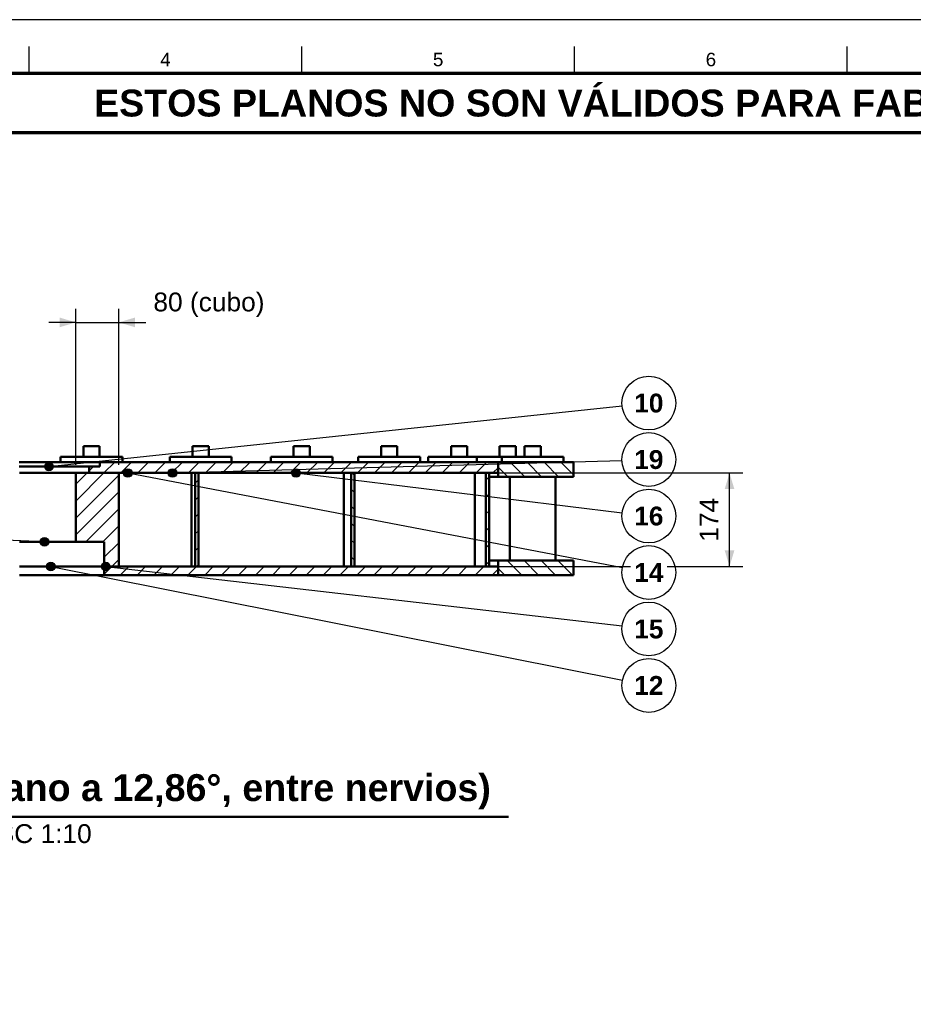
# Model space of a CAD drawing. Header units: millimetres. Extents: x 0 to 841, y 0 to 594.
# Tile 4 of 6: x 170 to 336, y 411 to 594. Entities that reach past the tile are written whole.
import ezdxf
from ezdxf.enums import TextEntityAlignment as Align

# ---------------------------------------------------------------- set-up
doc = ezdxf.new("R2010")
doc.units = ezdxf.units.MM
for name, color, linetype, lineweight in [('ACH', 7, 'CONTINUOUS', 13), ('COTA', 7, 'CONTINUOUS', 25), ('FINA', 7, 'CONTINUOUS', 25), ('MARCO', 7, 'CONTINUOUS', 70), ('TXT', 7, 'CONTINUOUS', 25), ('VIS', 7, 'CONTINUOUS', 50)]:
    doc.layers.add(name, color=color, linetype=linetype, lineweight=lineweight)
doc.styles.add('STD', font='LiberationSans-Regular.ttf')
doc.styles.add('STDB', font='LiberationSans-Bold.ttf')

msp = doc.modelspace()

# ---------------------------------------------------------------- hatches: boundary and pattern name
at = {"layer": 'ACH'}
h = msp.add_hatch(color=7, dxfattribs=at)
h.dxf.hatch_style = 1
h.paths.add_polyline_path([(176.56, 510.92), (176.32, 511.48), (175.76, 511.72), (175.19, 511.48), (174.96, 510.92), (175.19, 510.35), (175.76, 510.12), (176.32, 510.35)])
h = msp.add_hatch(dxfattribs=at)
h.set_pattern_fill('ANSI31', scale=0.7)
h.paths.add_polyline_path([(185.24, 511.72), (259.24, 511.72), (259.24, 509.72), (183.24, 509.72), (183.24, 510.92), (185.24, 510.92)])
h = msp.add_hatch(dxfattribs=at)
h.set_pattern_fill('ANSI31', scale=0.7, angle=90)
h.paths.add_polyline_path([(259.24, 511.72), (273.24, 511.72), (273.24, 509.02), (259.24, 509.02)])
h = msp.add_hatch(dxfattribs=at)
h.set_pattern_fill('ANSI31', scale=0.7)
h.paths.add_polyline_path([(180.74, 509.72), (188.74, 509.72), (188.74, 492.32), (186.04, 492.32), (186.04, 496.92), (180.74, 496.92)])
h = msp.add_hatch(color=7, dxfattribs=at)
h.dxf.hatch_style = 1
h.paths.add_polyline_path([(191.23, 509.72), (190.99, 510.28), (190.43, 510.52), (189.86, 510.28), (189.63, 509.72), (189.86, 509.15), (190.43, 508.92), (190.99, 509.15)])
h = msp.add_hatch(color=7, dxfattribs=at)
h.dxf.hatch_style = 1
h.paths.add_polyline_path([(199.5, 509.72), (199.26, 510.28), (198.7, 510.52), (198.13, 510.28), (197.9, 509.72), (198.13, 509.15), (198.7, 508.92), (199.26, 509.15)])
h = msp.add_hatch(dxfattribs=at)
h.set_pattern_fill('ANSI31', scale=0.7)
h.paths.add_polyline_path([(202.94, 509.72), (203.54, 509.72), (203.54, 492.32), (202.94, 492.32)])
h = msp.add_hatch(color=7, dxfattribs=at)
h.dxf.hatch_style = 1
h.paths.add_polyline_path([(222.47, 509.72), (222.24, 510.28), (221.67, 510.52), (221.11, 510.28), (220.87, 509.72), (221.11, 509.15), (221.67, 508.92), (222.24, 509.15)])
h = msp.add_hatch(dxfattribs=at)
h.set_pattern_fill('ANSI31', scale=0.7, angle=90)
h.paths.add_polyline_path([(231.94, 509.72), (232.54, 509.72), (232.54, 492.32), (231.94, 492.32)])
h = msp.add_hatch(dxfattribs=at)
h.set_pattern_fill('ANSI31', scale=0.7)
h.paths.add_polyline_path([(256.94, 509.72), (257.54, 509.72), (257.54, 492.32), (256.94, 492.32)])
h = msp.add_hatch(color=7, dxfattribs=at)
h.dxf.hatch_style = 1
h.paths.add_polyline_path([(175.71, 496.92), (175.47, 497.48), (174.91, 497.72), (174.34, 497.48), (174.11, 496.92), (174.34, 496.35), (174.91, 496.12), (175.47, 496.35)])
h = msp.add_hatch(color=7, dxfattribs=at)
h.dxf.hatch_style = 1
h.paths.add_polyline_path([(176.89, 492.32), (176.65, 492.88), (176.09, 493.12), (175.52, 492.88), (175.29, 492.32), (175.52, 491.75), (176.09, 491.52), (176.65, 491.75)])
h = msp.add_hatch(color=7, dxfattribs=at)
h.dxf.hatch_style = 1
h.paths.add_polyline_path([(187.1, 492.32), (186.87, 492.88), (186.3, 493.12), (185.74, 492.88), (185.5, 492.32), (185.74, 491.75), (186.3, 491.52), (186.87, 491.75)])
h = msp.add_hatch(dxfattribs=at)
h.set_pattern_fill('ANSI31', scale=0.7, angle=90)
h.paths.add_polyline_path([(259.24, 493.42), (273.24, 493.42), (273.24, 490.72), (259.24, 490.72)])
h = msp.add_hatch(dxfattribs=at)
h.set_pattern_fill('ANSI31', scale=0.7)
h.paths.add_polyline_path([(186.04, 492.32), (259.24, 492.32), (259.24, 490.72), (186.04, 490.72)])

# ---------------------------------------------------------------- linework, layer by layer
at = {"layer": 'COTA'}
for p, q in [((180.74, 511.22), (180.74, 540.22)), ((188.74, 511.22), (188.74, 540.22)), ((180.74, 537.72), (175.74, 537.72)), ((180.74, 537.72), (188.74, 537.72)), ((188.74, 537.72), (193.74, 537.72)), ((175.76, 510.92), (282.27, 522.19)), ((198.7, 509.72), (282.24, 512.07)), ((190.43, 509.72), (282.33, 492.15)), ((221.67, 509.72), (282.28, 502.32)), ((258.74, 509.72), (304.74, 509.72)), ((302.24, 492.32), (302.24, 509.72)), ((174.91, 496.92), (64.24, 501.51)), ((176.09, 492.32), (282.34, 471.19)), ((186.3, 492.32), (282.27, 481.29)), ((258.74, 492.32), (283.81, 492.32)), ((290.67, 492.32), (304.74, 492.32))]:
    msp.add_line(p, q, dxfattribs=at)
for centre in [(175.76, 510.92), (190.43, 509.72), (198.7, 509.72), (221.67, 509.72), (174.91, 496.92), (176.09, 492.32), (186.3, 492.32)]:
    msp.add_circle(centre, 0.8, dxfattribs=at)
for points in [[(180.74, 537.72), (177.74, 538.62), (177.74, 536.82)], [(188.74, 537.72), (191.74, 536.82), (191.74, 538.62)], [(302.24, 509.72), (301.34, 506.72), (303.14, 506.72)], [(302.24, 492.32), (303.14, 495.32), (301.34, 495.32)]]:
    msp.add_solid(points, dxfattribs=at)
at = {"layer": 'FINA'}
for p, q in [((172.06, 584), (172.06, 589)), ((222.75, 584), (222.75, 589)), ((273.44, 584), (273.44, 589)), ((324.12, 584), (324.12, 589))]:
    msp.add_line(p, q, dxfattribs=at)
msp.add_lwpolyline([(0, 0), (841, 0), (841, 594), (0, 594)], close=True, dxfattribs=at)
for centre in [(287.24, 522.72), (287.24, 512.22), (287.24, 501.72), (287.24, 491.22), (287.24, 480.72), (287.24, 470.22)]:
    msp.add_circle(centre, 5, dxfattribs=at)
at = {"layer": 'MARCO'}
for points in [[(20, 10), (831, 10), (831, 584), (20, 584)], [(20, 573), (831, 573), (831, 584), (20, 584)]]:
    msp.add_lwpolyline(points, close=True, dxfattribs=at)
at = {"layer": 'VIS'}
msp.add_line((85.3, 445.82), (261.18, 445.82), dxfattribs=at)
for points in [[(182.15, 514.72), (182.28, 514.72), (182.4, 514.72), (182.52, 514.72), (182.65, 514.72), (182.77, 514.72), (182.89, 514.72), (183.02, 514.72), (183.14, 514.72), (183.26, 514.72), (183.39, 514.72), (183.51, 514.72), (183.63, 514.72), (183.76, 514.72), (183.88, 514.72), (184, 514.72), (184.13, 514.72), (184.25, 514.72), (184.37, 514.72), (184.5, 514.72), (184.62, 514.72), (184.74, 514.72), (184.87, 514.72), (184.99, 514.72), (185.11, 514.72)], [(182.15, 514.72), (182.15, 512.72)], [(185.11, 514.72), (185.12, 514.72), (185.13, 514.72), (185.13, 514.72), (185.14, 514.72), (185.15, 514.72), (185.15, 514.72)], [(185.15, 514.72), (185.15, 512.72)], [(202.46, 514.72), (202.58, 514.72), (202.7, 514.72), (202.83, 514.72), (202.95, 514.72), (203.07, 514.72), (203.2, 514.72), (203.32, 514.72), (203.44, 514.72), (203.57, 514.72), (203.69, 514.72), (203.81, 514.72), (203.94, 514.72), (204.06, 514.72), (204.18, 514.72), (204.31, 514.72), (204.43, 514.72), (204.55, 514.72), (204.68, 514.72), (204.8, 514.72), (204.92, 514.72), (205.05, 514.72), (205.17, 514.72), (205.29, 514.72), (205.42, 514.72)], [(202.46, 514.72), (202.46, 512.72)], [(205.42, 514.72), (205.42, 514.72), (205.43, 514.72), (205.44, 514.72), (205.44, 514.72), (205.45, 514.72), (205.46, 514.72)], [(205.46, 514.72), (205.46, 512.72)], [(221.22, 514.72), (221.34, 514.72), (221.47, 514.72), (221.59, 514.72), (221.71, 514.72), (221.84, 514.72), (221.96, 514.72), (222.08, 514.72), (222.21, 514.72), (222.33, 514.72), (222.45, 514.72), (222.58, 514.72), (222.7, 514.72), (222.82, 514.72), (222.95, 514.72), (223.07, 514.72), (223.19, 514.72), (223.32, 514.72), (223.44, 514.72), (223.56, 514.72), (223.69, 514.72), (223.81, 514.72), (223.93, 514.72), (224.06, 514.72), (224.18, 514.72)], [(221.22, 514.72), (221.22, 512.72)], [(224.18, 514.72), (224.19, 514.72), (224.19, 514.72), (224.2, 514.72), (224.21, 514.72), (224.21, 514.72), (224.22, 514.72)], [(224.22, 514.72), (224.22, 512.72)], [(237.5, 514.72), (237.62, 514.72), (237.75, 514.72), (237.87, 514.72), (237.99, 514.72), (238.12, 514.72), (238.24, 514.72), (238.36, 514.72), (238.49, 514.72), (238.61, 514.72), (238.73, 514.72), (238.86, 514.72), (238.98, 514.72), (239.11, 514.72), (239.23, 514.72), (239.35, 514.72), (239.48, 514.72), (239.6, 514.72), (239.72, 514.72), (239.85, 514.72), (239.97, 514.72), (240.09, 514.72), (240.22, 514.72), (240.34, 514.72), (240.46, 514.72)], [(237.5, 514.72), (237.5, 512.72)], [(240.46, 514.72), (240.47, 514.72), (240.48, 514.72), (240.48, 514.72), (240.49, 514.72), (240.49, 514.72), (240.5, 514.72)], [(240.5, 514.72), (240.5, 512.72)], [(250.48, 514.72), (250.61, 514.72), (250.73, 514.72), (250.86, 514.72), (250.98, 514.72), (251.1, 514.72), (251.23, 514.72), (251.35, 514.72), (251.47, 514.72), (251.6, 514.72), (251.72, 514.72), (251.84, 514.72), (251.97, 514.72), (252.09, 514.72), (252.21, 514.72), (252.34, 514.72), (252.46, 514.72), (252.58, 514.72), (252.71, 514.72), (252.83, 514.72), (252.95, 514.72), (253.08, 514.72), (253.2, 514.72), (253.32, 514.72), (253.45, 514.72)], [(250.48, 514.72), (250.48, 512.72)], [(253.45, 514.72), (253.45, 514.72), (253.46, 514.72), (253.47, 514.72), (253.47, 514.72), (253.48, 514.72), (253.48, 514.72)], [(253.48, 514.72), (253.48, 512.72)], [(259.52, 514.72), (259.64, 514.72), (259.77, 514.72), (259.89, 514.72), (260.01, 514.72), (260.14, 514.72), (260.26, 514.72), (260.38, 514.72), (260.51, 514.72), (260.63, 514.72), (260.75, 514.72), (260.88, 514.72), (261, 514.72), (261.13, 514.72), (261.25, 514.72), (261.37, 514.72), (261.5, 514.72), (261.62, 514.72), (261.74, 514.72), (261.87, 514.72), (261.99, 514.72), (262.11, 514.72), (262.24, 514.72), (262.36, 514.72), (262.48, 514.72)], [(259.52, 514.72), (259.52, 512.72)], [(262.48, 514.72), (262.49, 514.72), (262.5, 514.72), (262.5, 514.72), (262.51, 514.72), (262.51, 514.72), (262.52, 514.72)], [(262.52, 514.72), (262.52, 512.72)], [(264.15, 514.72), (264.28, 514.72), (264.4, 514.72), (264.52, 514.72), (264.65, 514.72), (264.77, 514.72), (264.9, 514.72), (265.02, 514.72), (265.14, 514.72), (265.27, 514.72), (265.39, 514.72), (265.51, 514.72), (265.64, 514.72), (265.76, 514.72), (265.88, 514.72), (266.01, 514.72), (266.13, 514.72), (266.25, 514.72), (266.38, 514.72), (266.5, 514.72), (266.62, 514.72), (266.75, 514.72), (266.87, 514.72), (266.99, 514.72), (267.12, 514.72)], [(264.15, 514.72), (264.15, 512.72)], [(267.12, 514.72), (267.12, 514.72), (267.13, 514.72), (267.14, 514.72), (267.14, 514.72), (267.15, 514.72), (267.15, 514.72)], [(267.15, 514.72), (267.15, 512.72)], [(177.9, 512.72), (178.02, 512.72), (178.14, 512.72), (178.26, 512.72), (178.39, 512.72), (178.51, 512.72), (178.63, 512.72), (178.75, 512.72), (178.87, 512.72), (178.99, 512.72), (179.11, 512.72), (179.23, 512.72), (179.35, 512.72), (179.47, 512.72), (179.59, 512.72), (179.71, 512.72), (179.84, 512.72), (179.96, 512.72), (180.08, 512.72), (180.2, 512.72), (180.32, 512.72), (180.44, 512.72), (180.56, 512.72), (180.68, 512.72), (180.8, 512.72), (180.92, 512.72), (181.04, 512.72), (181.16, 512.72), (181.28, 512.72), (181.41, 512.72), (181.53, 512.72), (181.65, 512.72), (181.77, 512.72), (181.89, 512.72), (182.01, 512.72), (182.13, 512.72), (182.25, 512.72), (182.37, 512.72), (182.49, 512.72), (182.61, 512.72), (182.73, 512.72), (182.86, 512.72), (182.98, 512.72), (183.1, 512.72), (183.22, 512.72), (183.34, 512.72), (183.46, 512.72), (183.58, 512.72), (183.7, 512.72), (183.82, 512.72), (183.94, 512.72), (184.06, 512.72), (184.18, 512.72), (184.3, 512.72), (184.43, 512.72), (184.55, 512.72), (184.67, 512.72), (184.79, 512.72), (184.91, 512.72), (185.03, 512.72), (185.15, 512.72), (185.27, 512.72), (185.39, 512.72), (185.51, 512.72), (185.63, 512.72), (185.75, 512.72), (185.88, 512.72), (186, 512.72), (186.12, 512.72), (186.24, 512.72), (186.36, 512.72), (186.48, 512.72), (186.6, 512.72), (186.72, 512.72), (186.84, 512.72), (186.96, 512.72), (187.08, 512.72), (187.2, 512.72), (187.33, 512.72), (187.45, 512.72), (187.57, 512.72), (187.69, 512.72), (187.81, 512.72), (187.93, 512.72), (188.05, 512.72), (188.17, 512.72), (188.29, 512.72), (188.41, 512.72), (188.53, 512.72), (188.65, 512.72), (188.77, 512.72), (188.9, 512.72), (189.02, 512.72), (189.14, 512.72), (189.26, 512.72)], [(177.9, 512.72), (177.9, 511.72)], [(189.26, 512.72), (189.28, 512.72), (189.31, 512.72), (189.33, 512.72), (189.35, 512.72), (189.38, 512.72), (189.4, 512.72)], [(189.4, 512.72), (189.4, 511.72)], [(198.21, 512.72), (198.33, 512.72), (198.45, 512.72), (198.57, 512.72), (198.69, 512.72), (198.81, 512.72), (198.93, 512.72), (199.05, 512.72), (199.17, 512.72), (199.29, 512.72), (199.41, 512.72), (199.53, 512.72), (199.66, 512.72), (199.78, 512.72), (199.9, 512.72), (200.02, 512.72), (200.14, 512.72), (200.26, 512.72), (200.38, 512.72), (200.5, 512.72), (200.62, 512.72), (200.74, 512.72), (200.86, 512.72), (200.98, 512.72), (201.1, 512.72), (201.23, 512.72), (201.35, 512.72), (201.47, 512.72), (201.59, 512.72), (201.71, 512.72), (201.83, 512.72), (201.95, 512.72), (202.07, 512.72), (202.19, 512.72), (202.31, 512.72), (202.43, 512.72), (202.55, 512.72), (202.68, 512.72), (202.8, 512.72), (202.92, 512.72), (203.04, 512.72), (203.16, 512.72), (203.28, 512.72), (203.4, 512.72), (203.52, 512.72), (203.64, 512.72), (203.76, 512.72), (203.88, 512.72), (204, 512.72), (204.12, 512.72), (204.25, 512.72), (204.37, 512.72), (204.49, 512.72), (204.61, 512.72), (204.73, 512.72), (204.85, 512.72), (204.97, 512.72), (205.09, 512.72), (205.21, 512.72), (205.33, 512.72), (205.45, 512.72), (205.57, 512.72), (205.7, 512.72), (205.82, 512.72), (205.94, 512.72), (206.06, 512.72), (206.18, 512.72), (206.3, 512.72), (206.42, 512.72), (206.54, 512.72), (206.66, 512.72), (206.78, 512.72), (206.9, 512.72), (207.02, 512.72), (207.15, 512.72), (207.27, 512.72), (207.39, 512.72), (207.51, 512.72), (207.63, 512.72), (207.75, 512.72), (207.87, 512.72), (207.99, 512.72), (208.11, 512.72), (208.23, 512.72), (208.35, 512.72), (208.47, 512.72), (208.59, 512.72), (208.72, 512.72), (208.84, 512.72), (208.96, 512.72), (209.08, 512.72), (209.2, 512.72), (209.32, 512.72), (209.44, 512.72), (209.56, 512.72)], [(198.21, 512.72), (198.21, 511.72)], [(209.56, 512.72), (209.59, 512.72), (209.61, 512.72), (209.63, 512.72), (209.66, 512.72), (209.68, 512.72), (209.71, 512.72)], [(209.71, 512.72), (209.71, 511.72)], [(216.97, 512.72), (217.09, 512.72), (217.21, 512.72), (217.33, 512.72), (217.45, 512.72), (217.57, 512.72), (217.69, 512.72), (217.81, 512.72), (217.93, 512.72), (218.06, 512.72), (218.18, 512.72), (218.3, 512.72), (218.42, 512.72), (218.54, 512.72), (218.66, 512.72), (218.78, 512.72), (218.9, 512.72), (219.02, 512.72), (219.14, 512.72), (219.26, 512.72), (219.38, 512.72), (219.51, 512.72), (219.63, 512.72), (219.75, 512.72), (219.87, 512.72), (219.99, 512.72), (220.11, 512.72), (220.23, 512.72), (220.35, 512.72), (220.47, 512.72), (220.59, 512.72), (220.71, 512.72), (220.83, 512.72), (220.96, 512.72), (221.08, 512.72), (221.2, 512.72), (221.32, 512.72), (221.44, 512.72), (221.56, 512.72), (221.68, 512.72), (221.8, 512.72), (221.92, 512.72), (222.04, 512.72), (222.16, 512.72), (222.28, 512.72), (222.4, 512.72), (222.53, 512.72), (222.65, 512.72), (222.77, 512.72), (222.89, 512.72), (223.01, 512.72), (223.13, 512.72), (223.25, 512.72), (223.37, 512.72), (223.49, 512.72), (223.61, 512.72), (223.73, 512.72), (223.85, 512.72), (223.98, 512.72), (224.1, 512.72), (224.22, 512.72), (224.34, 512.72), (224.46, 512.72), (224.58, 512.72), (224.7, 512.72), (224.82, 512.72), (224.94, 512.72), (225.06, 512.72), (225.18, 512.72), (225.3, 512.72), (225.42, 512.72), (225.55, 512.72), (225.67, 512.72), (225.79, 512.72), (225.91, 512.72), (226.03, 512.72), (226.15, 512.72), (226.27, 512.72), (226.39, 512.72), (226.51, 512.72), (226.63, 512.72), (226.75, 512.72), (226.87, 512.72), (227, 512.72), (227.12, 512.72), (227.24, 512.72), (227.36, 512.72), (227.48, 512.72), (227.6, 512.72), (227.72, 512.72), (227.84, 512.72), (227.96, 512.72), (228.08, 512.72), (228.2, 512.72), (228.32, 512.72)], [(216.97, 512.72), (216.97, 511.72)], [(228.32, 512.72), (228.35, 512.72), (228.37, 512.72), (228.4, 512.72), (228.42, 512.72), (228.44, 512.72), (228.47, 512.72)], [(228.47, 512.72), (228.47, 511.72)], [(233.25, 512.72), (233.37, 512.72), (233.49, 512.72), (233.61, 512.72), (233.73, 512.72), (233.85, 512.72), (233.98, 512.72), (234.1, 512.72), (234.22, 512.72), (234.34, 512.72), (234.46, 512.72), (234.58, 512.72), (234.7, 512.72), (234.82, 512.72), (234.94, 512.72), (235.06, 512.72), (235.18, 512.72), (235.3, 512.72), (235.42, 512.72), (235.55, 512.72), (235.67, 512.72), (235.79, 512.72), (235.91, 512.72), (236.03, 512.72), (236.15, 512.72), (236.27, 512.72), (236.39, 512.72), (236.51, 512.72), (236.63, 512.72), (236.75, 512.72), (236.87, 512.72), (237, 512.72), (237.12, 512.72), (237.24, 512.72), (237.36, 512.72), (237.48, 512.72), (237.6, 512.72), (237.72, 512.72), (237.84, 512.72), (237.96, 512.72), (238.08, 512.72), (238.2, 512.72), (238.32, 512.72), (238.45, 512.72), (238.57, 512.72), (238.69, 512.72), (238.81, 512.72), (238.93, 512.72), (239.05, 512.72), (239.17, 512.72), (239.29, 512.72), (239.41, 512.72), (239.53, 512.72), (239.65, 512.72), (239.77, 512.72), (239.89, 512.72), (240.02, 512.72), (240.14, 512.72), (240.26, 512.72), (240.38, 512.72), (240.5, 512.72), (240.62, 512.72), (240.74, 512.72), (240.86, 512.72), (240.98, 512.72), (241.1, 512.72), (241.22, 512.72), (241.34, 512.72), (241.47, 512.72), (241.59, 512.72), (241.71, 512.72), (241.83, 512.72), (241.95, 512.72), (242.07, 512.72), (242.19, 512.72), (242.31, 512.72), (242.43, 512.72), (242.55, 512.72), (242.67, 512.72), (242.79, 512.72), (242.91, 512.72), (243.04, 512.72), (243.16, 512.72), (243.28, 512.72), (243.4, 512.72), (243.52, 512.72), (243.64, 512.72), (243.76, 512.72), (243.88, 512.72), (244, 512.72), (244.12, 512.72), (244.24, 512.72), (244.36, 512.72), (244.49, 512.72), (244.61, 512.72)], [(233.25, 512.72), (233.25, 511.72)], [(244.61, 512.72), (244.63, 512.72), (244.65, 512.72), (244.68, 512.72), (244.7, 512.72), (244.73, 512.72), (244.75, 512.72)], [(244.75, 512.72), (244.75, 511.72)], [(246.23, 512.72), (246.36, 512.72), (246.48, 512.72), (246.6, 512.72), (246.72, 512.72), (246.84, 512.72), (246.96, 512.72), (247.08, 512.72), (247.2, 512.72), (247.32, 512.72), (247.44, 512.72), (247.56, 512.72), (247.68, 512.72), (247.8, 512.72), (247.92, 512.72), (248.04, 512.72), (248.16, 512.72), (248.28, 512.72), (248.4, 512.72), (248.52, 512.72), (248.64, 512.72), (248.76, 512.72), (248.89, 512.72), (249.01, 512.72), (249.13, 512.72), (249.25, 512.72), (249.37, 512.72), (249.49, 512.72), (249.61, 512.72), (249.73, 512.72), (249.85, 512.72), (249.97, 512.72), (250.09, 512.72), (250.21, 512.72), (250.33, 512.72), (250.45, 512.72), (250.57, 512.72), (250.69, 512.72), (250.81, 512.72), (250.93, 512.72), (251.05, 512.72), (251.17, 512.72), (251.29, 512.72), (251.42, 512.72), (251.54, 512.72), (251.66, 512.72), (251.78, 512.72), (251.9, 512.72), (252.02, 512.72), (252.14, 512.72), (252.26, 512.72), (252.38, 512.72), (252.5, 512.72), (252.62, 512.72), (252.74, 512.72), (252.86, 512.72), (252.98, 512.72), (253.1, 512.72), (253.22, 512.72), (253.34, 512.72), (253.46, 512.72), (253.58, 512.72), (253.7, 512.72), (253.82, 512.72), (253.95, 512.72), (254.07, 512.72), (254.19, 512.72), (254.31, 512.72), (254.43, 512.72), (254.55, 512.72), (254.67, 512.72), (254.79, 512.72), (254.91, 512.72), (255.03, 512.72), (255.15, 512.72), (255.27, 512.72)], [(246.23, 512.72), (246.23, 511.72)], [(255.27, 512.72), (255.39, 512.72), (255.51, 512.72), (255.64, 512.72), (255.76, 512.72), (255.88, 512.72), (256, 512.72), (256.12, 512.72), (256.25, 512.72), (256.37, 512.72), (256.49, 512.72), (256.61, 512.72), (256.73, 512.72), (256.86, 512.72), (256.98, 512.72), (257.1, 512.72), (257.22, 512.72), (257.34, 512.72), (257.47, 512.72), (257.59, 512.72), (257.71, 512.72), (257.83, 512.72), (257.95, 512.72), (258.08, 512.72), (258.2, 512.72), (258.32, 512.72), (258.44, 512.72), (258.56, 512.72), (258.69, 512.72), (258.81, 512.72), (258.93, 512.72), (259.05, 512.72), (259.17, 512.72), (259.29, 512.72), (259.42, 512.72), (259.54, 512.72), (259.66, 512.72), (259.78, 512.72), (259.9, 512.72)], [(255.27, 512.72), (255.27, 511.72)], [(259.9, 512.72), (260.03, 512.72), (260.15, 512.72), (260.27, 512.72), (260.39, 512.72), (260.51, 512.72), (260.63, 512.72), (260.75, 512.72), (260.87, 512.72), (260.99, 512.72), (261.11, 512.72), (261.23, 512.72), (261.35, 512.72), (261.48, 512.72), (261.6, 512.72), (261.72, 512.72), (261.84, 512.72), (261.96, 512.72), (262.08, 512.72), (262.2, 512.72), (262.32, 512.72), (262.44, 512.72), (262.56, 512.72), (262.68, 512.72), (262.8, 512.72), (262.92, 512.72), (263.05, 512.72), (263.17, 512.72), (263.29, 512.72), (263.41, 512.72), (263.53, 512.72), (263.65, 512.72), (263.77, 512.72), (263.89, 512.72), (264.01, 512.72), (264.13, 512.72), (264.25, 512.72), (264.37, 512.72), (264.5, 512.72), (264.62, 512.72), (264.74, 512.72), (264.86, 512.72), (264.98, 512.72), (265.1, 512.72), (265.22, 512.72), (265.34, 512.72), (265.46, 512.72), (265.58, 512.72), (265.7, 512.72), (265.82, 512.72), (265.95, 512.72), (266.07, 512.72), (266.19, 512.72), (266.31, 512.72), (266.43, 512.72), (266.55, 512.72), (266.67, 512.72), (266.79, 512.72), (266.91, 512.72), (267.03, 512.72), (267.15, 512.72), (267.27, 512.72), (267.39, 512.72), (267.52, 512.72), (267.64, 512.72), (267.76, 512.72), (267.88, 512.72), (268, 512.72), (268.12, 512.72), (268.24, 512.72), (268.36, 512.72), (268.48, 512.72), (268.6, 512.72), (268.72, 512.72), (268.84, 512.72), (268.97, 512.72), (269.09, 512.72), (269.21, 512.72), (269.33, 512.72), (269.45, 512.72), (269.57, 512.72), (269.69, 512.72), (269.81, 512.72), (269.93, 512.72), (270.05, 512.72), (270.17, 512.72), (270.29, 512.72), (270.41, 512.72), (270.54, 512.72), (270.66, 512.72), (270.78, 512.72), (270.9, 512.72), (271.02, 512.72), (271.14, 512.72), (271.26, 512.72)], [(259.9, 512.72), (259.9, 511.72)], [(271.26, 512.72), (271.28, 512.72), (271.31, 512.72), (271.33, 512.72), (271.36, 512.72), (271.38, 512.72), (271.4, 512.72)], [(271.4, 512.72), (271.4, 511.72)], [(170.23, 510.92), (170.35, 510.92), (170.47, 510.92), (170.59, 510.92), (170.71, 510.92), (170.83, 510.92), (170.95, 510.92), (171.07, 510.92), (171.19, 510.92), (171.31, 510.92), (171.43, 510.92), (171.55, 510.92), (171.67, 510.92), (171.79, 510.92), (171.91, 510.92), (172.03, 510.92), (172.16, 510.92), (172.28, 510.92), (172.4, 510.92), (172.52, 510.92), (172.64, 510.92), (172.76, 510.92), (172.88, 510.92), (173, 510.92), (173.12, 510.92), (173.24, 510.92), (173.36, 510.92), (173.48, 510.92), (173.6, 510.92), (173.72, 510.92), (173.84, 510.92), (173.96, 510.92), (174.08, 510.92), (174.2, 510.92), (174.32, 510.92), (174.44, 510.92), (174.56, 510.92), (174.69, 510.92), (174.81, 510.92), (174.93, 510.92), (175.05, 510.92), (175.17, 510.92), (175.29, 510.92), (175.41, 510.92), (175.53, 510.92), (175.65, 510.92), (175.77, 510.92), (175.89, 510.92), (176.01, 510.92), (176.13, 510.92), (176.25, 510.92), (176.37, 510.92), (176.49, 510.92), (176.61, 510.92), (176.73, 510.92), (176.85, 510.92), (176.97, 510.92), (177.09, 510.92), (177.22, 510.92), (177.34, 510.92), (177.46, 510.92), (177.58, 510.92), (177.7, 510.92), (177.82, 510.92), (177.94, 510.92), (178.06, 510.92), (178.18, 510.92), (178.3, 510.92), (178.42, 510.92), (178.54, 510.92), (178.66, 510.92), (178.78, 510.92), (178.9, 510.92), (179.02, 510.92), (179.14, 510.92), (179.26, 510.92), (179.38, 510.92), (179.5, 510.92), (179.63, 510.92), (179.75, 510.92), (179.87, 510.92), (179.99, 510.92), (180.11, 510.92), (180.23, 510.92), (180.35, 510.92), (180.47, 510.92), (180.59, 510.92), (180.71, 510.92), (180.83, 510.92), (180.95, 510.92), (181.07, 510.92), (181.19, 510.92), (181.31, 510.92), (181.43, 510.92), (181.55, 510.92), (181.67, 510.92), (181.79, 510.92), (181.91, 510.92), (182.03, 510.92), (182.16, 510.92), (182.28, 510.92), (182.4, 510.92), (182.52, 510.92), (182.64, 510.92), (182.76, 510.92), (182.88, 510.92), (183, 510.92), (183.12, 510.92), (183.24, 510.92)], [(170.24, 511.72), (170.36, 511.72), (170.48, 511.72), (170.6, 511.72), (170.72, 511.72), (170.84, 511.72), (170.96, 511.72), (171.08, 511.72), (171.2, 511.72), (171.32, 511.72), (171.44, 511.72), (171.56, 511.72), (171.68, 511.72), (171.8, 511.72), (171.92, 511.72), (172.04, 511.72), (172.16, 511.72), (172.28, 511.72), (172.4, 511.72), (172.52, 511.72), (172.64, 511.72), (172.76, 511.72), (172.88, 511.72), (173, 511.72), (173.12, 511.72), (173.24, 511.72), (173.36, 511.72), (173.48, 511.72), (173.6, 511.72), (173.72, 511.72), (173.84, 511.72), (173.96, 511.72), (174.08, 511.72), (174.2, 511.72), (174.32, 511.72), (174.44, 511.72), (174.56, 511.72), (174.68, 511.72), (174.8, 511.72), (174.92, 511.72), (175.04, 511.72), (175.16, 511.72), (175.28, 511.72), (175.4, 511.72), (175.52, 511.72), (175.64, 511.72), (175.76, 511.72), (175.88, 511.72), (176, 511.72), (176.12, 511.72), (176.24, 511.72), (176.36, 511.72), (176.48, 511.72), (176.6, 511.72), (176.72, 511.72), (176.84, 511.72), (176.96, 511.72), (177.08, 511.72), (177.2, 511.72), (177.32, 511.72), (177.44, 511.72), (177.56, 511.72), (177.68, 511.72), (177.8, 511.72), (177.92, 511.72), (178.04, 511.72), (178.16, 511.72), (178.28, 511.72), (178.4, 511.72), (178.52, 511.72), (178.64, 511.72), (178.76, 511.72), (178.88, 511.72), (179, 511.72), (179.12, 511.72), (179.24, 511.72), (179.36, 511.72), (179.48, 511.72), (179.6, 511.72), (179.72, 511.72), (179.84, 511.72), (179.96, 511.72), (180.08, 511.72), (180.2, 511.72), (180.32, 511.72), (180.44, 511.72), (180.56, 511.72), (180.68, 511.72), (180.8, 511.72), (180.92, 511.72), (181.04, 511.72), (181.16, 511.72), (181.28, 511.72), (181.4, 511.72), (181.52, 511.72), (181.64, 511.72), (181.76, 511.72), (181.88, 511.72), (182, 511.72), (182.12, 511.72), (182.24, 511.72), (182.36, 511.72), (182.48, 511.72), (182.6, 511.72), (182.72, 511.72), (182.84, 511.72), (182.96, 511.72), (183.08, 511.72), (183.2, 511.72), (183.32, 511.72), (183.44, 511.72), (183.56, 511.72), (183.68, 511.72), (183.8, 511.72), (183.92, 511.72), (184.04, 511.72), (184.16, 511.72), (184.28, 511.72), (184.4, 511.72), (184.52, 511.72), (184.64, 511.72), (184.76, 511.72), (184.88, 511.72), (185, 511.72), (185.12, 511.72), (185.24, 511.72)], [(185.24, 510.92), (183.24, 510.92)], [(183.24, 510.92), (183.24, 509.72)], [(259.24, 511.72), (185.24, 511.72)], [(185.24, 511.72), (185.24, 510.92)], [(259.24, 511.72), (259.24, 509.72)], [(273.24, 511.72), (259.24, 511.72)], [(259.24, 511.72), (259.24, 509.02)], [(273.24, 511.72), (273.24, 509.02)], [(180.74, 509.72), (180.62, 509.72), (180.5, 509.72), (180.38, 509.72), (180.26, 509.72), (180.14, 509.72), (180.02, 509.72), (179.9, 509.72), (179.78, 509.72), (179.66, 509.72), (179.54, 509.72), (179.42, 509.72), (179.3, 509.72), (179.18, 509.72), (179.06, 509.72), (178.94, 509.72), (178.82, 509.72), (178.7, 509.72), (178.58, 509.72), (178.46, 509.72), (178.34, 509.72), (178.22, 509.72), (178.1, 509.72), (177.98, 509.72), (177.86, 509.72), (177.74, 509.72), (177.62, 509.72), (177.5, 509.72), (177.38, 509.72), (177.26, 509.72), (177.14, 509.72), (177.02, 509.72), (176.9, 509.72), (176.78, 509.72), (176.66, 509.72), (176.54, 509.72), (176.42, 509.72), (176.3, 509.72), (176.18, 509.72), (176.06, 509.72), (175.94, 509.72), (175.82, 509.72), (175.7, 509.72), (175.58, 509.72), (175.46, 509.72), (175.34, 509.72), (175.22, 509.72), (175.1, 509.72), (174.98, 509.72), (174.86, 509.72), (174.74, 509.72), (174.62, 509.72), (174.5, 509.72), (174.38, 509.72), (174.26, 509.72), (174.14, 509.72), (174.02, 509.72), (173.9, 509.72), (173.78, 509.72), (173.66, 509.72), (173.54, 509.72), (173.42, 509.72), (173.3, 509.72), (173.18, 509.72), (173.06, 509.72), (172.94, 509.72), (172.82, 509.72), (172.7, 509.72), (172.58, 509.72), (172.46, 509.72), (172.34, 509.72), (172.22, 509.72), (172.1, 509.72), (171.98, 509.72), (171.86, 509.72), (171.74, 509.72), (171.62, 509.72), (171.5, 509.72), (171.38, 509.72), (171.26, 509.72), (171.14, 509.72), (171.02, 509.72), (170.9, 509.72), (170.78, 509.72), (170.66, 509.72), (170.54, 509.72), (170.42, 509.72), (170.3, 509.72)], [(188.74, 509.72), (180.74, 509.72)], [(180.74, 509.72), (180.74, 496.92)], [(259.24, 509.72), (183.24, 509.72)], [(188.74, 509.72), (188.74, 492.32)], [(202.26, 509.72), (202.26, 492.32)], [(203.54, 509.72), (202.94, 509.72)], [(202.94, 509.72), (202.94, 492.32)], [(203.54, 509.72), (203.54, 492.32)], [(230.53, 509.72), (230.53, 492.32)], [(232.54, 509.72), (231.94, 509.72)], [(231.94, 509.72), (231.94, 492.32)], [(232.54, 509.72), (232.54, 492.32)], [(254.91, 509.72), (254.91, 492.32)], [(257.54, 509.72), (256.94, 509.72)], [(256.94, 509.72), (256.94, 492.32)], [(257.54, 509.72), (257.54, 492.32)], [(259.24, 509.02), (259.12, 509.02), (259, 509.02), (258.88, 509.02), (258.75, 509.02), (258.63, 509.02), (258.51, 509.02), (258.39, 509.02), (258.27, 509.02), (258.15, 509.02), (258.03, 509.02), (257.9, 509.02), (257.78, 509.02), (257.66, 509.02), (257.54, 509.02)], [(273.24, 509.02), (259.24, 509.02)], [(261.4, 509.02), (261.4, 493.42)], [(269.9, 509.02), (269.9, 493.42)], [(170.3, 496.92), (170.42, 496.92), (170.54, 496.92), (170.66, 496.92), (170.78, 496.92), (170.9, 496.92), (171.02, 496.92), (171.14, 496.92), (171.26, 496.92), (171.38, 496.92), (171.5, 496.92), (171.62, 496.92), (171.74, 496.92), (171.86, 496.92), (171.98, 496.92), (172.1, 496.92), (172.22, 496.92), (172.34, 496.92), (172.46, 496.92), (172.58, 496.92), (172.7, 496.92), (172.82, 496.92), (172.94, 496.92), (173.06, 496.92), (173.18, 496.92), (173.3, 496.92), (173.42, 496.92), (173.54, 496.92), (173.66, 496.92), (173.78, 496.92), (173.9, 496.92), (174.02, 496.92), (174.14, 496.92), (174.26, 496.92), (174.38, 496.92), (174.5, 496.92), (174.62, 496.92), (174.74, 496.92), (174.86, 496.92), (174.98, 496.92), (175.1, 496.92), (175.22, 496.92), (175.34, 496.92), (175.46, 496.92), (175.58, 496.92), (175.7, 496.92), (175.82, 496.92), (175.94, 496.92), (176.06, 496.92), (176.18, 496.92), (176.3, 496.92), (176.42, 496.92), (176.54, 496.92), (176.66, 496.92), (176.78, 496.92), (176.9, 496.92), (177.02, 496.92), (177.14, 496.92), (177.26, 496.92), (177.38, 496.92), (177.5, 496.92), (177.62, 496.92), (177.74, 496.92), (177.86, 496.92), (177.98, 496.92), (178.1, 496.92), (178.22, 496.92), (178.34, 496.92), (178.46, 496.92), (178.58, 496.92), (178.7, 496.92), (178.82, 496.92), (178.94, 496.92), (179.06, 496.92), (179.18, 496.92), (179.3, 496.92), (179.42, 496.92), (179.54, 496.92), (179.66, 496.92), (179.78, 496.92), (179.9, 496.92), (180.02, 496.92), (180.14, 496.92), (180.26, 496.92), (180.38, 496.92), (180.5, 496.92), (180.62, 496.92), (180.74, 496.92)], [(186.04, 496.92), (180.74, 496.92)], [(186.04, 496.92), (186.04, 492.32)], [(259.24, 493.42), (259.12, 493.42), (259, 493.42), (258.88, 493.42), (258.75, 493.42), (258.63, 493.42), (258.51, 493.42), (258.39, 493.42), (258.27, 493.42), (258.15, 493.42), (258.03, 493.42), (257.9, 493.42), (257.78, 493.42), (257.66, 493.42), (257.54, 493.42)], [(273.24, 493.42), (259.24, 493.42)], [(259.24, 493.42), (259.24, 490.72)], [(273.24, 493.42), (273.24, 490.72)], [(186.04, 492.32), (185.92, 492.32), (185.8, 492.32), (185.68, 492.32), (185.56, 492.32), (185.44, 492.32), (185.32, 492.32), (185.2, 492.32), (185.08, 492.32), (184.96, 492.32), (184.84, 492.32), (184.72, 492.32), (184.6, 492.32), (184.48, 492.32), (184.36, 492.32), (184.24, 492.32), (184.12, 492.32), (184, 492.32), (183.88, 492.32), (183.76, 492.32), (183.64, 492.32), (183.52, 492.32), (183.4, 492.32), (183.28, 492.32), (183.15, 492.32), (183.03, 492.32), (182.91, 492.32), (182.79, 492.32), (182.67, 492.32), (182.55, 492.32), (182.43, 492.32), (182.31, 492.32), (182.19, 492.32), (182.07, 492.32), (181.95, 492.32), (181.83, 492.32), (181.71, 492.32), (181.59, 492.32), (181.47, 492.32), (181.35, 492.32), (181.23, 492.32), (181.11, 492.32), (180.99, 492.32), (180.87, 492.32), (180.75, 492.32), (180.63, 492.32), (180.51, 492.32), (180.39, 492.32), (180.27, 492.32), (180.15, 492.32), (180.03, 492.32), (179.91, 492.32), (179.79, 492.32), (179.67, 492.32), (179.55, 492.32), (179.43, 492.32), (179.31, 492.32), (179.19, 492.32), (179.07, 492.32), (178.95, 492.32), (178.83, 492.32), (178.71, 492.32), (178.59, 492.32), (178.47, 492.32), (178.35, 492.32), (178.23, 492.32), (178.11, 492.32), (177.99, 492.32), (177.87, 492.32), (177.75, 492.32), (177.63, 492.32), (177.51, 492.32), (177.39, 492.32), (177.27, 492.32), (177.15, 492.32), (177.03, 492.32), (176.91, 492.32), (176.79, 492.32), (176.66, 492.32), (176.54, 492.32), (176.42, 492.32), (176.3, 492.32), (176.18, 492.32), (176.06, 492.32), (175.94, 492.32), (175.82, 492.32), (175.7, 492.32), (175.58, 492.32), (175.46, 492.32), (175.34, 492.32), (175.22, 492.32), (175.1, 492.32), (174.98, 492.32), (174.86, 492.32), (174.74, 492.32), (174.62, 492.32), (174.5, 492.32), (174.38, 492.32), (174.26, 492.32), (174.14, 492.32), (174.02, 492.32), (173.9, 492.32), (173.78, 492.32), (173.66, 492.32), (173.54, 492.32), (173.42, 492.32), (173.3, 492.32), (173.18, 492.32), (173.06, 492.32), (172.94, 492.32), (172.82, 492.32), (172.7, 492.32), (172.58, 492.32), (172.46, 492.32), (172.34, 492.32), (172.22, 492.32), (172.1, 492.32), (171.98, 492.32), (171.86, 492.32), (171.74, 492.32), (171.62, 492.32), (171.5, 492.32), (171.38, 492.32), (171.26, 492.32), (171.14, 492.32), (171.02, 492.32), (170.9, 492.32), (170.78, 492.32), (170.66, 492.32), (170.54, 492.32), (170.42, 492.32), (170.29, 492.32)], [(170.29, 492.32), (170.42, 492.32), (170.54, 492.32), (170.66, 492.32), (170.78, 492.32), (170.9, 492.32), (171.02, 492.32), (171.14, 492.32), (171.26, 492.32), (171.38, 492.32), (171.5, 492.32), (171.62, 492.32), (171.74, 492.32), (171.86, 492.32), (171.98, 492.32), (172.1, 492.32), (172.22, 492.32), (172.34, 492.32), (172.46, 492.32), (172.58, 492.32), (172.7, 492.32), (172.82, 492.32), (172.94, 492.32), (173.06, 492.32), (173.18, 492.32), (173.3, 492.32), (173.42, 492.32), (173.54, 492.32), (173.66, 492.32), (173.78, 492.32), (173.9, 492.32), (174.02, 492.32), (174.14, 492.32), (174.26, 492.32), (174.38, 492.32), (174.5, 492.32), (174.62, 492.32), (174.74, 492.32), (174.86, 492.32), (174.98, 492.32), (175.1, 492.32), (175.22, 492.32), (175.34, 492.32), (175.46, 492.32), (175.58, 492.32), (175.7, 492.32), (175.82, 492.32), (175.94, 492.32), (176.06, 492.32), (176.18, 492.32), (176.3, 492.32), (176.42, 492.32), (176.54, 492.32), (176.66, 492.32), (176.79, 492.32), (176.91, 492.32), (177.03, 492.32), (177.15, 492.32), (177.27, 492.32), (177.39, 492.32), (177.51, 492.32), (177.63, 492.32), (177.75, 492.32), (177.87, 492.32), (177.99, 492.32), (178.11, 492.32), (178.23, 492.32), (178.35, 492.32), (178.47, 492.32), (178.59, 492.32), (178.71, 492.32), (178.83, 492.32), (178.95, 492.32), (179.07, 492.32), (179.19, 492.32), (179.31, 492.32), (179.43, 492.32), (179.55, 492.32), (179.67, 492.32), (179.79, 492.32), (179.91, 492.32), (180.03, 492.32), (180.15, 492.32), (180.27, 492.32), (180.39, 492.32), (180.51, 492.32), (180.63, 492.32), (180.75, 492.32), (180.87, 492.32), (180.99, 492.32), (181.11, 492.32), (181.23, 492.32), (181.35, 492.32), (181.47, 492.32), (181.59, 492.32), (181.71, 492.32), (181.83, 492.32), (181.95, 492.32), (182.07, 492.32), (182.19, 492.32), (182.31, 492.32), (182.43, 492.32), (182.55, 492.32), (182.67, 492.32), (182.79, 492.32), (182.91, 492.32), (183.03, 492.32), (183.15, 492.32), (183.28, 492.32), (183.4, 492.32), (183.52, 492.32), (183.64, 492.32), (183.76, 492.32), (183.88, 492.32), (184, 492.32), (184.12, 492.32), (184.24, 492.32), (184.36, 492.32), (184.48, 492.32), (184.6, 492.32), (184.72, 492.32), (184.84, 492.32), (184.96, 492.32), (185.08, 492.32), (185.2, 492.32), (185.32, 492.32), (185.44, 492.32), (185.56, 492.32), (185.68, 492.32), (185.8, 492.32), (185.92, 492.32), (186.04, 492.32)], [(186.04, 490.72), (185.92, 490.72), (185.8, 490.72), (185.68, 490.72), (185.56, 490.72), (185.44, 490.72), (185.32, 490.72), (185.2, 490.72), (185.08, 490.72), (184.96, 490.72), (184.84, 490.72), (184.72, 490.72), (184.6, 490.72), (184.48, 490.72), (184.36, 490.72), (184.24, 490.72), (184.12, 490.72), (184, 490.72), (183.88, 490.72), (183.76, 490.72), (183.64, 490.72), (183.52, 490.72), (183.4, 490.72), (183.28, 490.72), (183.15, 490.72), (183.03, 490.72), (182.91, 490.72), (182.79, 490.72), (182.67, 490.72), (182.55, 490.72), (182.43, 490.72), (182.31, 490.72), (182.19, 490.72), (182.07, 490.72), (181.95, 490.72), (181.83, 490.72), (181.71, 490.72), (181.59, 490.72), (181.47, 490.72), (181.35, 490.72), (181.23, 490.72), (181.11, 490.72), (180.99, 490.72), (180.87, 490.72), (180.75, 490.72), (180.63, 490.72), (180.51, 490.72), (180.39, 490.72), (180.27, 490.72), (180.15, 490.72), (180.03, 490.72), (179.91, 490.72), (179.79, 490.72), (179.67, 490.72), (179.55, 490.72), (179.43, 490.72), (179.31, 490.72), (179.19, 490.72), (179.07, 490.72), (178.95, 490.72), (178.83, 490.72), (178.71, 490.72), (178.59, 490.72), (178.47, 490.72), (178.35, 490.72), (178.23, 490.72), (178.11, 490.72), (177.99, 490.72), (177.87, 490.72), (177.75, 490.72), (177.63, 490.72), (177.51, 490.72), (177.39, 490.72), (177.27, 490.72), (177.15, 490.72), (177.03, 490.72), (176.91, 490.72), (176.79, 490.72), (176.66, 490.72), (176.54, 490.72), (176.42, 490.72), (176.3, 490.72), (176.18, 490.72), (176.06, 490.72), (175.94, 490.72), (175.82, 490.72), (175.7, 490.72), (175.58, 490.72), (175.46, 490.72), (175.34, 490.72), (175.22, 490.72), (175.1, 490.72), (174.98, 490.72), (174.86, 490.72), (174.74, 490.72), (174.62, 490.72), (174.5, 490.72), (174.38, 490.72), (174.26, 490.72), (174.14, 490.72), (174.02, 490.72), (173.9, 490.72), (173.78, 490.72), (173.66, 490.72), (173.54, 490.72), (173.42, 490.72), (173.3, 490.72), (173.18, 490.72), (173.06, 490.72), (172.94, 490.72), (172.82, 490.72), (172.7, 490.72), (172.58, 490.72), (172.46, 490.72), (172.34, 490.72), (172.22, 490.72), (172.1, 490.72), (171.98, 490.72), (171.86, 490.72), (171.74, 490.72), (171.62, 490.72), (171.5, 490.72), (171.38, 490.72), (171.26, 490.72), (171.14, 490.72), (171.02, 490.72), (170.9, 490.72), (170.78, 490.72), (170.66, 490.72), (170.54, 490.72), (170.42, 490.72), (170.29, 490.72)], [(259.24, 492.32), (186.04, 492.32)], [(186.04, 492.32), (186.04, 490.72)], [(188.74, 492.32), (186.04, 492.32)], [(259.24, 490.72), (186.04, 490.72)], [(203.54, 492.32), (202.94, 492.32)], [(232.54, 492.32), (231.94, 492.32)], [(257.54, 492.32), (256.94, 492.32)], [(259.24, 492.32), (259.24, 490.72)], [(273.24, 490.72), (259.24, 490.72)]]:
    msp.add_lwpolyline(points, dxfattribs=at)

# ---------------------------------------------------------------- texts
at = {"layer": 'TXT'}
for s, height, style, p in [('4', 2.5, 'STD', (197.41, 586.6)), ('5', 2.5, 'STD', (248.09, 586.6)), ('6', 2.5, 'STD', (298.78, 586.6)), ('ESTOS PLANOS NO SON VÁLIDOS PARA FABRICACIÓN HASTA SU REVISIÓN Y APROBACIÓN POR UN INGENIERO CALCULISTA HABILITADO.', 5, 'STDB', (425.5, 578.5)), ('10', 3.5, 'STDB', (287.24, 522.72)), ('19', 3.5, 'STDB', (287.24, 512.22)), ('16', 3.5, 'STDB', (287.24, 501.72)), ('14', 3.5, 'STDB', (287.24, 491.22)), ('15', 3.5, 'STDB', (287.24, 480.72)), ('12', 3.5, 'STDB', (287.24, 470.22))]:
    msp.add_text(s, height=height, dxfattribs=dict(at, style=style)).set_placement(p, align=Align.MIDDLE_CENTER)
for s, height, style, p in [('80 (cubo)', 3.5, 'STD', (205.49, 538.72)), ('CORTE POR ALMAS (plano a 12,86°, entre nervios)', 5, 'STDB', (173.24, 447.22))]:
    msp.add_text(s, height=height, dxfattribs=dict(at, style=style)).set_placement(p, align=Align.BOTTOM_CENTER)
at = {"layer": 'TXT', "style": 'STD'}
msp.add_text('174', height=3.5, rotation=90, dxfattribs=at).set_placement((301.24, 501.02), align=Align.BOTTOM_CENTER)
msp.add_text('ESC 1:10', height=3.5, dxfattribs=at).set_placement((173.24, 444.42), align=Align.TOP_CENTER)

doc.saveas('drawing.dxf')
